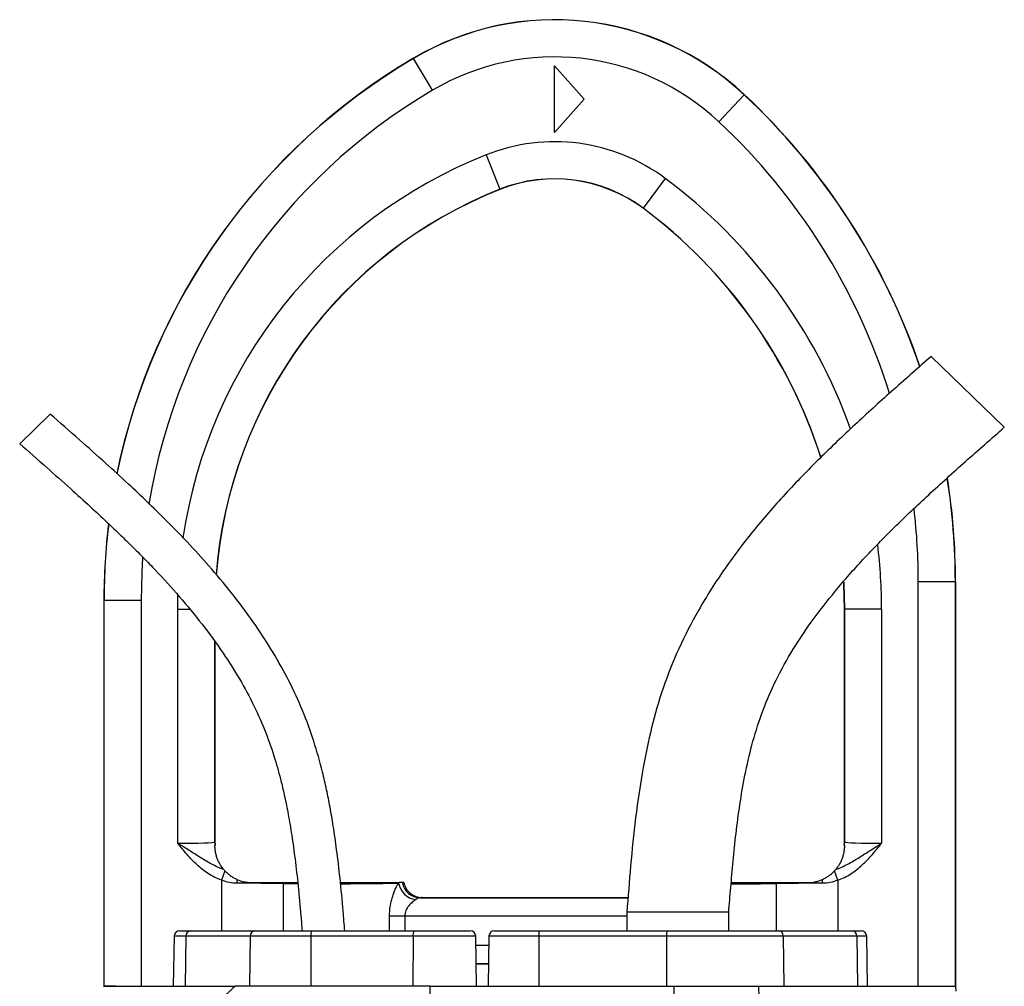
# Model space of a CAD drawing. Header units: millimetres. Extents: x 1849 to 3575, y 677 to 4294.
# Tile 5 of 5: x 2423 to 2955, y 3772 to 4294. Entities that reach past the tile are written whole.
import ezdxf

# ---------------------------------------------------------------- set-up
doc = ezdxf.new("R2010")
doc.units = ezdxf.units.MM
doc.header["$LTSCALE"] = 2

msp = doc.modelspace()

# ---------------------------------------------------------------- linework, layer by layer
at = {"color": 7, "linetype": 'Continuous', "lineweight": 25}
for p, q in [((2636.09, 4273.64), (2636.09, 4273.65)), ((2636.13, 4273.57), (2636.09, 4273.64)), ((2646.29, 4256.35), (2636.13, 4273.57)), ((2712.31, 4233.57), (2712.31, 4269.57)), ((2712.31, 4269.57), (2728.31, 4251.57)), ((2728.31, 4251.57), (2712.31, 4233.57)), ((2801.05, 4239.34), (2814.71, 4253.94)), ((2814.71, 4253.94), (2814.77, 4254.01)), ((2814.77, 4254.01), (2814.77, 4254.01)), ((2675.35, 4221.48), (2682.74, 4202.89)), ((2772.07, 4208.75), (2760.13, 4192.71)), ((2682.74, 4202.89), (2682.77, 4202.81)), ((2682.77, 4202.81), (2682.77, 4202.81)), ((2760.13, 4192.71), (2760.08, 4192.63)), ((2760.08, 4192.63), (2760.08, 4192.63)), ((2955.22, 4074.35), (2915.73, 4112.63)), ((2439.9, 4081.49), (2423.39, 4065.48)), ((2908.77, 3772.46), (2908.77, 3991.09)), ((2908.77, 3991.09), (2928.77, 3991.09)), ((2928.77, 3991.09), (2928.77, 3772.46)), ((2928.77, 3991.09), (2928.85, 3991.09)), ((2928.85, 3772.46), (2928.85, 3991.09)), ((2928.85, 3991.09), (2928.86, 3991.09)), ((2928.86, 3772.46), (2928.86, 3991.09)), ((2468.86, 3980.82), (2468.86, 3772.46)), ((2468.87, 3980.82), (2468.86, 3980.82)), ((2468.87, 3980.82), (2468.87, 3772.46)), ((2468.95, 3980.82), (2468.87, 3980.82)), ((2468.95, 3772.46), (2468.95, 3980.82)), ((2488.95, 3980.82), (2468.95, 3980.82)), ((2488.95, 3980.82), (2488.95, 3772.46)), ((2508.77, 3849.75), (2508.77, 3976.05)), ((2868.86, 3976.05), (2868.86, 3850.46)), ((2868.95, 3976.05), (2868.86, 3976.05)), ((2868.86, 3976.05), (2868.86, 3976.05)), ((2888.95, 3976.05), (2868.95, 3976.05)), ((2868.95, 3850.36), (2868.95, 3976.05)), ((2888.95, 3976.05), (2888.95, 3849.75)), ((2528.86, 3850.46), (2528.86, 3958.46)), ((2528.77, 3850.36), (2528.86, 3850.46)), ((2528.86, 3850.46), (2528.86, 3850.46)), ((2868.86, 3850.46), (2868.86, 3850.26)), ((2868.86, 3850.46), (2868.95, 3850.36)), ((2868.86, 3850.46), (2868.86, 3850.46)), ((2534.25, 3834.81), (2532.48, 3829.75)), ((2865.24, 3829.75), (2863.48, 3834.81)), ((2640.74, 3820.46), (2752.01, 3820.46)), ((2631.33, 3810.28), (2623.17, 3810.28)), ((2751.36, 3812.46), (2751.36, 3802.46)), ((2806.36, 3812.46), (2751.36, 3812.46)), ((2806.36, 3802.46), (2806.36, 3812.46)), ((2506.77, 3799.51), (2506.3, 3772.46)), ((2509.77, 3802.46), (2515.54, 3802.46)), ((2513.19, 3799.51), (2512.82, 3772.46)), ((2547.93, 3799.51), (2513.19, 3799.51)), ((2515.54, 3802.46), (2550.28, 3802.46)), ((2547.93, 3799.51), (2547.56, 3772.46)), ((2580.65, 3799.51), (2547.93, 3799.51)), ((2550.28, 3802.46), (2581.1, 3802.46)), ((2580.65, 3799.51), (2580.58, 3772.46)), ((2635.86, 3799.51), (2580.65, 3799.51)), ((2581.1, 3802.46), (2636.31, 3802.46)), ((2635.86, 3799.51), (2635.79, 3772.46)), ((2636.31, 3802.46), (2666.75, 3802.46)), ((2670.22, 3772.46), (2669.75, 3799.51)), ((2676.83, 3799.51), (2676.36, 3772.46)), ((2679.83, 3802.46), (2704.04, 3802.46)), ((2703.78, 3799.51), (2703.74, 3772.46)), ((2772.8, 3799.51), (2703.78, 3799.51)), ((2704.04, 3802.46), (2773.06, 3802.46)), ((2772.8, 3799.51), (2772.76, 3772.46)), ((2835.81, 3799.51), (2772.8, 3799.51)), ((2773.06, 3802.46), (2833.36, 3802.46)), ((2833.36, 3802.46), (2873.1, 3802.46)), ((2835.81, 3799.51), (2836.2, 3772.46)), ((2875.55, 3799.51), (2835.81, 3799.51)), ((2873.1, 3802.46), (2877.89, 3802.46)), ((2875.55, 3799.51), (2875.94, 3772.46)), ((2881.37, 3772.46), (2880.89, 3799.51)), ((2676.57, 3784.64), (2670.01, 3784.64)), ((2676.57, 3784.46), (2670.01, 3784.46)), ((2475.05, 3772.46), (2468.95, 3772.46)), ((2645.1, 3772.46), (2539.74, 3772.46)), ((2644.89, 3704.53), (2645.1, 3772.46)), ((2645.1, 3772.46), (2776.81, 3772.46)), ((2776.71, 3739.52), (2776.81, 3772.46)), ((2776.81, 3772.46), (2822.7, 3772.46)), ((2823.2, 3745.93), (2822.7, 3772.46)), ((2822.7, 3772.46), (2929.06, 3772.46)), ((2929.15, 3769.89), (2929.06, 3772.46))]:
    msp.add_line(p, q, dxfattribs=at)
at = {"color": 8, "linetype": 'Continuous', "lineweight": 25}
for p, q in [((2508.77, 3976.05), (2508.87, 3983.47)), ((2508.77, 3976.05), (2515.33, 3976.05)), ((2528.77, 3958.58), (2528.77, 3850.36)), ((2532.48, 3829.75), (2532.48, 3802.46)), ((2865.24, 3829.75), (2865.24, 3802.46)), ((2565.64, 3827.94), (2565.64, 3802.46)), ((2832.08, 3827.94), (2832.08, 3802.46)), ((2639.7, 3820.28), (2751.99, 3820.28)), ((2623.17, 3802.46), (2623.17, 3810.28)), ((2631.33, 3810.28), (2631.33, 3802.46)), ((2751.36, 3810.28), (2631.33, 3810.28)), ((2513.19, 3799.51), (2506.77, 3799.51)), ((2669.75, 3799.51), (2635.86, 3799.51)), ((2703.78, 3799.51), (2676.83, 3799.51)), ((2880.89, 3799.51), (2875.55, 3799.51)), ((2669.84, 3794.64), (2676.74, 3794.64))]:
    msp.add_line(p, q, dxfattribs=at)
at = {"color": 8, "linetype": 'Continuous', "lineweight": 25, "flags": 128}
for points in [[(2489.79, 4004.03), (2489.31, 3995.9), (2488.95, 3980.82)], [(2868.95, 3976.05), (2868.59, 3990.01), (2868.55, 3990.73)]]:
    msp.add_lwpolyline(points, dxfattribs=at)
at = {"color": 7, "linetype": 'Continuous', "lineweight": 25, "flags": 128}
msp.add_lwpolyline([(2868.47, 3990.65), (2868.5, 3990.01), (2868.86, 3976.05)], dxfattribs=at)
at = {"color": 7, "linetype": 'Continuous', "lineweight": 25}
for centre, radius, start, end in [((2712.31, 4144.46), 150, 46.9147, 120.5418), ((2712.31, 4144.46), 149.99, 46.9147, 120.5418), ((2712.31, 4144.46), 149.91, 46.9147, 120.5418), ((2808.86, 3980.82), 340, 120.5418, 168.3939), ((2712.31, 4144.46), 129.91, 46.9147, 120.5418), ((2568.86, 3991.09), 360, 18.8003, 46.9147), ((2712.31, 4128.46), 100.09, 53.3378, 111.6674), ((2712.31, 4128.46), 80.09, 53.3378, 111.6674), ((2712.31, 4128.46), 80, 53.3378, 111.6674), ((2772.86, 3976.05), 244, 111.6674, 175.6694), ((2598.86, 3976.05), 270, 17.67, 53.3378), ((2568.86, 3991.09), 360, 0, 8.917), ((2808.86, 3980.82), 340, 173.0282, 180), ((2544.77, 3850.37), 16, 180.0175, 186.8534), ((2852.96, 3850.37), 16, 353.1466, 359.9825), ((2582.25, 3828.04), 41.57, 177.0444, 179.899), ((2815.47, 3828.04), 41.57, 0.101, 2.9556), ((2576.48, 3827.85), 10.83, 176.7649, 179.5405), ((2639.09, 3830.41), 11.29, 191.1347, 261.0439), ((2639.82, 3830.18), 9.9, 190.007, 269.3199), ((2821.24, 3827.85), 10.83, 0.4595, 3.2351), ((2509.77, 3799.46), 3, 90, 179), ((2515.9, 3799.76), 2.72, 97.6531, 185.2722), ((2550.64, 3799.76), 2.72, 97.6531, 185.2722), ((2585.95, 3800.22), 5.34, 155.2611, 187.6513), ((2641.16, 3800.22), 5.34, 155.2611, 187.6513), ((2666.75, 3799.46), 3, 1, 90), ((2679.83, 3799.46), 3, 90, 179), ((2712.38, 3800.23), 8.63, 165.0616, 184.8017), ((2781.4, 3800.23), 8.63, 165.0616, 184.8017), ((2833.06, 3799.72), 2.76, 355.7484, 83.8791), ((2872.8, 3799.72), 2.76, 355.7484, 83.8791), ((2877.89, 3799.46), 3, 1, 90)]:
    msp.add_arc(centre, radius, start, end, dxfattribs=at)
at = {"color": 8, "linetype": 'Continuous', "lineweight": 25}
for centre, radius, start, end in [((2808.86, 3980.82), 339.99, 120.5418, 168.3838), ((2808.86, 3980.82), 339.91, 120.5418, 168.3937), ((2808.86, 3980.82), 319.91, 120.5418, 170.6296), ((2568.86, 3991.09), 359.91, 18.791, 46.9147), ((2568.86, 3991.09), 359.99, 18.8001, 46.9147), ((2568.86, 3991.09), 339.91, 17.3686, 46.9147), ((2772.86, 3976.05), 264.09, 111.6674, 171.6303), ((2598.86, 3976.05), 290.09, 19.606, 53.3378), ((2772.86, 3976.05), 244.09, 111.6674, 175.6592), ((2598.86, 3976.05), 270.09, 17.6923, 53.3378), ((2568.86, 3991.09), 359.91, 0, 8.8981), ((2568.86, 3991.09), 359.99, 0, 8.9167), ((2568.86, 3991.09), 339.91, 0, 6.6094), ((2808.86, 3980.82), 339.99, 173.0077, 180), ((2808.86, 3980.82), 339.91, 173.0427, 180), ((2598.86, 3976.05), 290.09, 0, 6.8833)]:
    msp.add_arc(centre, radius, start, end, dxfattribs=at)
at = {"color": 7, "linetype": 'Continuous', "lineweight": 25}
for centre, major_axis, ratio, start_param, end_param in [((2508.77, 3850.37), (20, 0), 0.031419, 4.712389, 6.265732), ((2544.86, 3850.46), (11.32, 11.32), 0.999467, 2.356347, 2.481376), ((2852.86, 3850.46), (11.32, -11.32), 0.999467, 0.660217, 0.785246), ((2888.95, 3850.37), (20, 0), 0.031419, 3.159046, 4.712389), ((2532.48, 3826.97), (60, 0), 0.019201, 0.985111, 1.433744), ((2865.24, 3826.97), (60, 0), 0.019201, 1.707848, 2.156482)]:
    msp.add_ellipse(centre, major_axis=major_axis, ratio=ratio, start_param=start_param, end_param=end_param, dxfattribs=at)
at = {"color": 8, "linetype": 'Continuous', "lineweight": 25}
for centre, start_param, end_param in [((2588.86, 3828.46), 4.126703, 4.340089), ((2588.86, 3828.46), 4.900652, 5.912752), ((2808.86, 3828.46), 4.683217, 5.298075)]:
    msp.add_ellipse(centre, major_axis=(42, 0), ratio=0.014961, start_param=start_param, end_param=end_param, dxfattribs=at)
at = {"color": 7, "linetype": 'Continuous', "lineweight": 25}
for points, knots in [([(2915.73, 4112.63), (2908.98, 4106.69), (2895.54, 4094.87), (2875.69, 4076.94), (2856.39, 4058.6), (2837.79, 4039.6), (2820.22, 4019.58), (2804.04, 3998.3), (2790.29, 3976.69), (2779.1, 3955.06), (2770.67, 3933.78), (2764.51, 3912.27), (2759.59, 3888.82), (2755.93, 3863.91), (2753.3, 3837.78), (2752, 3820.79), (2751.36, 3812.46)], [0, 0, 0, 0, 0.075782, 0.150783, 0.225431, 0.300064, 0.374771, 0.449773, 0.525045, 0.590363, 0.654638, 0.717589, 0.778744, 0.856355, 0.929624, 1, 1, 1, 1]), ([(2598.95, 3802.46), (2598.68, 3805.96), (2597.93, 3815.44), (2596.56, 3830.04), (2594.77, 3845.4), (2592.94, 3858.18), (2591.09, 3868.98), (2589.17, 3878.69), (2586.43, 3890.6), (2582.41, 3904.95), (2576.41, 3921.44), (2568.98, 3937.44), (2560.04, 3953.47), (2549.64, 3969.4), (2537.99, 3984.97), (2525.99, 3999.3), (2516.03, 4010.18), (2507.87, 4018.68), (2500.82, 4025.79), (2492.09, 4034.31), (2481.59, 4044.23), (2469.3, 4055.47), (2455.21, 4068.05), (2445.19, 4076.85), (2439.9, 4081.49)], [0, 0, 0, 0, 0.031551, 0.085485, 0.13182, 0.170511, 0.201542, 0.230301, 0.25948, 0.311438, 0.364163, 0.416982, 0.469826, 0.529004, 0.587941, 0.644518, 0.696912, 0.720533, 0.75038, 0.786967, 0.830235, 0.880156, 0.936733, 1, 1, 1, 1]), ([(2806.36, 3812.46), (2806.73, 3816.9), (2807.48, 3826.08), (2808.74, 3840.26), (2810.29, 3855.18), (2812.31, 3870.7), (2815.03, 3886.67), (2818.76, 3902.97), (2823.85, 3919.51), (2830.83, 3936.16), (2839.89, 3952.84), (2851.02, 3969.6), (2864.16, 3986.48), (2879.23, 4003.52), (2896.12, 4020.77), (2914.62, 4038.3), (2934.5, 4056.19), (2948.22, 4068.21), (2955.22, 4074.35)], [0, 0, 0, 0, 0.04261, 0.088057, 0.136008, 0.186034, 0.237676, 0.290826, 0.345714, 0.402895, 0.463102, 0.526963, 0.594979, 0.667421, 0.744346, 0.825622, 0.91098, 1, 1, 1, 1]), ([(2423.39, 4065.48), (2428.26, 4061.21), (2437.42, 4053.18), (2450.19, 4041.83), (2461.08, 4031.95), (2470.12, 4023.55), (2477.62, 4016.4), (2484.2, 4009.96), (2490.47, 4003.66), (2499.07, 3994.75), (2509.76, 3983.02), (2522.06, 3968.12), (2532.92, 3953.26), (2542.25, 3938.54), (2550.01, 3924.17), (2556.39, 3909.69), (2560.44, 3897.93), (2563.04, 3889.03), (2564.81, 3882.28), (2566.65, 3874.38), (2568.57, 3864.81), (2570.46, 3853.58), (2572.24, 3840.68), (2573.87, 3826.13), (2575.07, 3813.2), (2575.72, 3805.11), (2575.94, 3802.46)], [0, 0, 0, 0, 0.061537, 0.115578, 0.162106, 0.201141, 0.23272, 0.260437, 0.288549, 0.317052, 0.377914, 0.439148, 0.500379, 0.552487, 0.604477, 0.6552, 0.702424, 0.722481, 0.743133, 0.768669, 0.799514, 0.835762, 0.876712, 0.923031, 0.974731, 1, 1, 1, 1]), ([(2533.59, 3835.55), (2531.32, 3836.31), (2529.18, 3837.31), (2524.99, 3839.53), (2522.96, 3840.76), (2518.93, 3843.27), (2516.92, 3844.55), (2513.88, 3846.49), (2512.87, 3847.14), (2511.33, 3848.11), (2510.82, 3848.44), (2510.05, 3848.93), (2509.8, 3849.09), (2509.28, 3849.42), (2509.03, 3849.58), (2508.77, 3849.75)], [0, 0, 0, 0, 0.25, 0.25, 0.5, 0.5, 0.75, 0.75, 0.875, 0.875, 0.9375, 0.9375, 0.96875, 0.96875, 1, 1, 1, 1]), ([(2532.48, 3829.75), (2529.97, 3830.62), (2527.63, 3831.8), (2524.31, 3833.91), (2523.24, 3834.67), (2521.15, 3836.3), (2520.16, 3837.15), (2517.27, 3839.81), (2515.48, 3841.71), (2512.05, 3845.65), (2510.4, 3847.7), (2508.77, 3849.75)], [0, 0, 0, 0, 0.25, 0.25, 0.375, 0.375, 0.5, 0.5, 0.75, 0.75, 1, 1, 1, 1]), ([(2528.99, 3848.45), (2528.97, 3848.61), (2528.89, 3849.28), (2528.87, 3849.95), (2528.86, 3850.46)], [0, 0, 0, 0, 0.250054, 1, 1, 1, 1]), ([(2533.59, 3835.55), (2533.09, 3836.14), (2532.5, 3836.9), (2531.62, 3838.31), (2531.33, 3838.82), (2530.77, 3839.91), (2530.51, 3840.48), (2530.03, 3841.69), (2529.82, 3842.31), (2529.45, 3843.61), (2529.29, 3844.28), (2529.05, 3845.61), (2528.97, 3846.28), (2528.9, 3847.21), (2528.88, 3847.51), (2528.86, 3848.05), (2528.86, 3848.29), (2528.86, 3848.46)], [0, 0, 0, 0, 0.25, 0.25, 0.375, 0.375, 0.5, 0.5, 0.625, 0.625, 0.75, 0.75, 0.875, 0.875, 0.9375, 0.9375, 1, 1, 1, 1]), ([(2864.14, 3835.55), (2866.4, 3836.31), (2868.55, 3837.31), (2872.73, 3839.53), (2874.76, 3840.76), (2878.79, 3843.27), (2880.8, 3844.55), (2883.84, 3846.49), (2884.86, 3847.14), (2886.39, 3848.11), (2886.9, 3848.44), (2887.67, 3848.93), (2887.92, 3849.09), (2888.44, 3849.42), (2888.7, 3849.58), (2888.95, 3849.75)], [0, 0, 0, 0, 0.25, 0.25, 0.5, 0.5, 0.75, 0.75, 0.875, 0.875, 0.9375, 0.9375, 0.96875, 0.96875, 1, 1, 1, 1]), ([(2868.86, 3848.46), (2868.86, 3848.29), (2868.86, 3848.05), (2868.84, 3847.51), (2868.82, 3847.2), (2868.75, 3846.27), (2868.67, 3845.6), (2868.43, 3844.27), (2868.28, 3843.61), (2867.9, 3842.31), (2867.68, 3841.67), (2866.97, 3839.86), (2866.4, 3838.78), (2865.52, 3837.38), (2865.22, 3836.95), (2864.65, 3836.18), (2864.38, 3835.84), (2864.14, 3835.55)], [0, 0, 0, 0, 0.0625, 0.0625, 0.125, 0.125, 0.25, 0.25, 0.375, 0.375, 0.5, 0.5, 0.75, 0.75, 0.875, 0.875, 1, 1, 1, 1]), ([(2865.24, 3829.75), (2867.75, 3830.62), (2870.09, 3831.8), (2873.41, 3833.91), (2874.49, 3834.67), (2876.57, 3836.3), (2877.57, 3837.15), (2880.46, 3839.81), (2882.25, 3841.71), (2885.68, 3845.65), (2887.32, 3847.7), (2888.95, 3849.75)], [0, 0, 0, 0, 0.25, 0.25, 0.375, 0.375, 0.5, 0.5, 0.75, 0.75, 1, 1, 1, 1]), ([(2868.86, 3850.26), (2868.86, 3850.16), (2868.85, 3849.55), (2868.79, 3848.95), (2868.74, 3848.45)], [0, 0, 0, 0, 0.1713594, 1, 1, 1, 1]), ([(2534.25, 3834.81), (2534.62, 3834.41), (2535.06, 3833.97), (2536.03, 3833.11), (2536.56, 3832.68), (2537.66, 3831.87), (2538.24, 3831.5), (2539.45, 3830.8), (2540.08, 3830.48), (2540.73, 3830.19)], [0, 0, 0, 0, 0.25, 0.25, 0.5, 0.5, 0.75, 0.75, 1, 1, 1, 1]), ([(2856.99, 3830.19), (2857.64, 3830.48), (2858.27, 3830.8), (2859.48, 3831.5), (2860.06, 3831.87), (2861.16, 3832.68), (2861.69, 3833.1), (2862.66, 3833.97), (2863.1, 3834.41), (2863.48, 3834.81)], [0, 0, 0, 0, 0.25, 0.25, 0.5, 0.5, 0.75, 0.75, 1, 1, 1, 1]), ([(2540.73, 3830.19), (2542, 3829.62), (2543.34, 3829.19), (2545.38, 3828.75), (2546.08, 3828.64), (2547.47, 3828.5), (2548.17, 3828.46), (2548.86, 3828.46)], [0, 0, 0, 0, 0.5, 0.5, 0.75, 0.75, 1, 1, 1, 1]), ([(2848.86, 3828.46), (2850.25, 3828.46), (2851.63, 3828.6), (2853.68, 3829.04), (2854.36, 3829.22), (2855.7, 3829.65), (2856.35, 3829.9), (2856.99, 3830.19)], [0, 0, 0, 0, 0.5, 0.5, 0.75, 0.75, 1, 1, 1, 1]), ([(2548.86, 3828.46), (2551.84, 3828.46), (2554.74, 3828.46), (2558.95, 3828.46), (2560.34, 3828.46), (2563.05, 3828.46), (2564.37, 3828.46), (2565.66, 3828.46)], [0, 0, 0, 0, 0.5, 0.5, 0.75, 0.75, 1, 1, 1, 1]), ([(2565.66, 3828.46), (2567.39, 3828.46), (2569.9, 3828.46), (2572.68, 3828.46), (2573.56, 3828.46)], [0, 0, 0, 0, 0.685846, 1, 1, 1, 1]), ([(2596.64, 3828.46), (2598.63, 3828.46), (2602.93, 3828.46), (2609.11, 3828.46), (2615.06, 3828.46), (2620.22, 3828.46), (2625.03, 3828.46), (2627.18, 3828.46), (2628.4, 3828.46)], [0, 0, 0, 0, 0.139815, 0.302175, 0.464533, 0.626817, 0.7891, 1, 1, 1, 1]), ([(2623.17, 3810.28), (2623.17, 3812.1), (2623.31, 3813.88), (2623.71, 3816.5), (2623.87, 3817.36), (2624.25, 3819.02), (2624.46, 3819.83), (2624.93, 3821.4), (2625.18, 3822.16), (2625.71, 3823.6), (2625.99, 3824.28), (2626.56, 3825.57), (2626.86, 3826.18), (2627.44, 3827.29), (2627.73, 3827.79), (2628.01, 3828.23)], [0, 0, 0, 0, 0.25, 0.25, 0.375, 0.375, 0.5, 0.5, 0.625, 0.625, 0.75, 0.75, 0.875, 0.875, 1, 1, 1, 1]), ([(2630.94, 3828.46), (2631.05, 3827.9), (2631.21, 3827.36), (2631.63, 3826.29), (2631.88, 3825.77), (2632.47, 3824.8), (2632.8, 3824.34), (2633.56, 3823.47), (2633.97, 3823.08), (2634.85, 3822.36), (2635.31, 3822.04), (2636.32, 3821.47), (2636.84, 3821.23), (2638.44, 3820.66), (2639.58, 3820.46), (2640.74, 3820.46)], [0, 0, 0, 0, 0.125, 0.125, 0.25, 0.25, 0.375, 0.375, 0.5, 0.5, 0.625, 0.625, 0.75, 0.75, 1, 1, 1, 1]), ([(2807.71, 3828.46), (2808.39, 3828.46), (2811.42, 3828.46), (2816.81, 3828.46), (2824.49, 3828.46), (2829.3, 3828.46), (2832.06, 3828.46)], [0, 0, 0, 0, 0.079286, 0.354867, 0.630448, 1, 1, 1, 1]), ([(2832.06, 3828.46), (2834.65, 3828.46), (2837.34, 3828.46), (2841.56, 3828.46), (2842.99, 3828.46), (2845.9, 3828.46), (2847.37, 3828.46), (2848.86, 3828.46)], [0, 0, 0, 0, 0.5, 0.5, 0.75, 0.75, 1, 1, 1, 1]), ([(2637.33, 3819.26), (2637.03, 3819.06), (2636.72, 3818.85), (2636.08, 3818.37), (2635.76, 3818.11), (2634.79, 3817.27), (2634.16, 3816.63), (2632.96, 3815.14), (2632.42, 3814.32), (2631.8, 3812.9), (2631.63, 3812.4), (2631.4, 3811.37), (2631.33, 3810.83), (2631.33, 3810.28)], [0, 0, 0, 0, 0.125, 0.125, 0.25, 0.25, 0.5, 0.5, 0.75, 0.75, 0.875, 0.875, 1, 1, 1, 1]), ([(2639.7, 3820.28), (2639.38, 3820.27), (2639.03, 3820.17), (2638.25, 3819.81), (2637.81, 3819.56), (2637.33, 3819.26)], [0, 0, 0, 0, 0.5, 0.5, 1, 1, 1, 1]), ([(2640.74, 3820.46), (2640.73, 3820.43), (2640.64, 3820.4), (2640.3, 3820.34), (2640.04, 3820.31), (2639.7, 3820.28)], [0, 0, 0, 0, 0.5, 0.5, 1, 1, 1, 1]), ([(2468.72, 3772.46), (2468.88, 3772.46), (2469.22, 3772.46), (2471.78, 3772.46), (2474.58, 3772.46), (2475.81, 3772.46)], [0, 0, 0, 0, 0.350697, 0.715114, 1, 1, 1, 1]), ([(2475.8, 3772.46), (2475.98, 3772.46), (2476.32, 3772.46), (2476.86, 3772.46), (2477.42, 3772.46), (2478, 3772.46), (2478.59, 3772.46), (2479.21, 3772.46), (2479.85, 3772.46), (2480.51, 3772.46), (2481.19, 3772.46), (2481.89, 3772.46), (2482.61, 3772.46), (2483.36, 3772.46), (2484.12, 3772.46), (2484.9, 3772.46), (2485.7, 3772.46), (2486.52, 3772.46), (2487.36, 3772.46), (2488.23, 3772.46), (2489.11, 3772.46), (2490.01, 3772.46), (2490.93, 3772.46), (2491.88, 3772.46), (2492.84, 3772.46), (2493.83, 3772.46), (2494.83, 3772.46), (2495.85, 3772.46), (2496.9, 3772.46), (2497.96, 3772.46), (2499.05, 3772.46), (2500.16, 3772.46), (2502.5, 3772.46), (2506.16, 3772.46), (2510.64, 3772.46), (2514.69, 3772.46), (2518.37, 3772.46), (2523.6, 3772.46), (2530.73, 3772.46), (2536.6, 3772.46), (2539.74, 3772.46)], [0, 0, 0, 0, 0.015478, 0.030979, 0.046505, 0.062059, 0.077642, 0.093257, 0.108906, 0.12459, 0.140311, 0.156072, 0.171874, 0.18772, 0.203611, 0.21955, 0.235537, 0.251576, 0.267667, 0.283813, 0.300016, 0.316276, 0.332598, 0.34898, 0.365427, 0.381939, 0.398518, 0.415166, 0.431884, 0.448674, 0.465538, 0.482477, 0.499493, 0.571807, 0.642701, 0.68468, 0.732282, 0.785519, 0.885125, 1, 1, 1, 1]), ([(2539.74, 3772.46), (2539.23, 3771.99), (2538.27, 3771.11), (2536.96, 3769.9), (2535.87, 3768.88), (2535.02, 3768.07), (2534.39, 3767.47), (2533.77, 3766.85), (2533.09, 3766.15), (2532.3, 3765.3), (2531.53, 3764.43), (2530.79, 3763.55), (2530.06, 3762.65), (2529.35, 3761.75), (2528.9, 3761.13), (2528.67, 3760.82)], [0, 0, 0, 0, 0.130608, 0.242339, 0.335183, 0.409136, 0.464192, 0.500351, 0.573381, 0.645815, 0.717679, 0.789002, 0.85981, 0.930133, 1, 1, 1, 1])]:
    msp.add_open_spline(points, degree=3, knots=knots, dxfattribs=at)
for points in [[(2528.86, 3848.46), (2528.87, 3848.46), (2528.88, 3848.46), (2528.88, 3848.46)], [(2868.84, 3848.46), (2868.84, 3848.46), (2868.85, 3848.46), (2868.86, 3848.46)], [(2533.59, 3835.55), (2533.75, 3835.36), (2533.97, 3835.1), (2534.25, 3834.81)], [(2863.48, 3834.81), (2863.75, 3835.1), (2863.97, 3835.36), (2864.14, 3835.55)], [(2540.68, 3828.12), (2537.85, 3828.12), (2535.13, 3828.73), (2532.48, 3829.75)], [(2865.24, 3829.75), (2862.59, 3828.73), (2859.87, 3828.12), (2857.05, 3828.12)], [(2628.01, 3828.23), (2628.15, 3828.31), (2628.28, 3828.39), (2628.4, 3828.46)], [(2630.07, 3828.46), (2629.66, 3828.46), (2629.08, 3828.46), (2628.4, 3828.46)], [(2630.94, 3828.46), (2630.93, 3828.46), (2630.64, 3828.46), (2630.07, 3828.46)]]:
    msp.add_open_spline(points, degree=3, dxfattribs=at)

doc.saveas('drawing.dxf')
